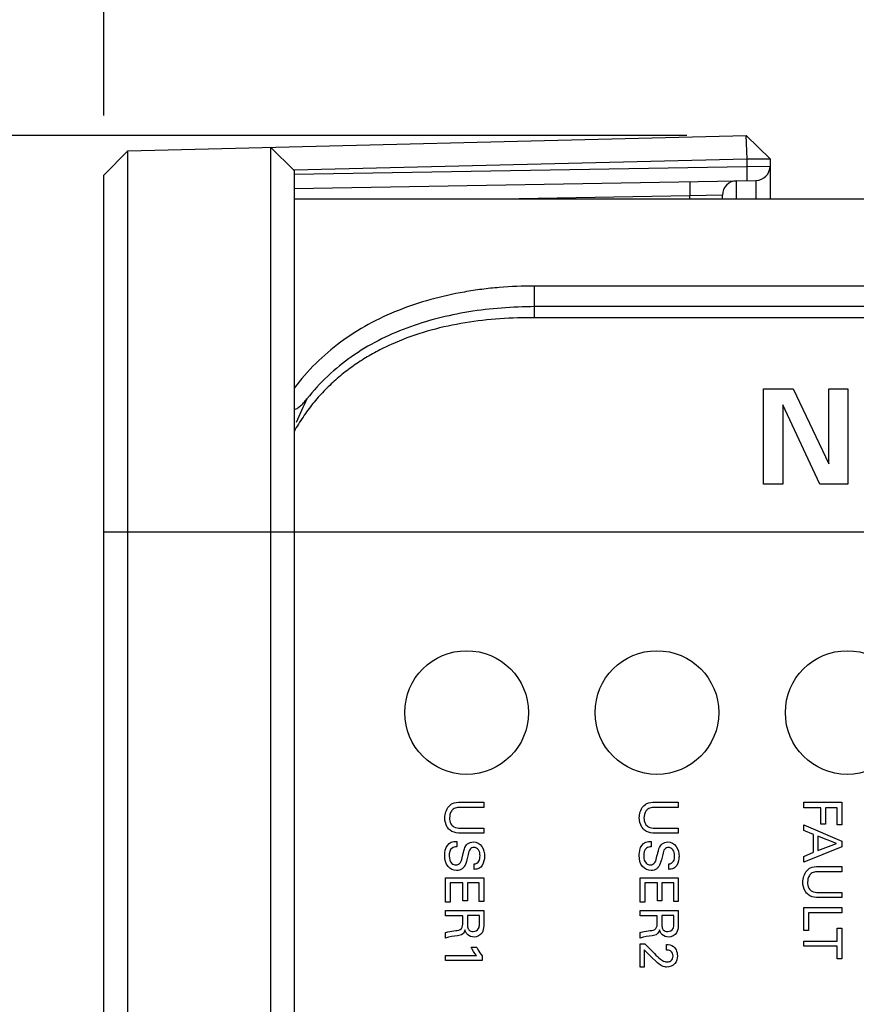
# Model space of a CAD drawing. Header units: inches. Extents: x 0 to 34, y 0 to 22.
# Tile 52 of 65: x 18 to 18.8, y 16.3 to 17.4. Entities that reach past the tile are written whole.
import ezdxf

# ---------------------------------------------------------------- set-up
doc = ezdxf.new("R2010")
doc.units = ezdxf.units.IN
doc.header["$LTSCALE"] = 1.87
doc.header["$MEASUREMENT"] = 0
doc.layers.get('0').update_dxf_attribs({"linetype": 'CONTINUOUS'})
doc.layers.add('02___PRT_ALL_AXES', color=7, linetype='CONTINUOUS')
doc.layers.add('DIMENSIONS', color=7, linetype='CONTINUOUS')
doc.styles.get("Standard").update_dxf_attribs({"font": 'txt', "width": 0.8})
doc.dimstyles.new('DIMSTYLE_1', dxfattribs={"dimtxt": 0.125, "dimasz": 0.18, "dimexe": 0.125, "dimexo": 0.0625, "dimgap": 0.0625, "dimtad": 0, "dimtih": 1, "dimtoh": 1, "dimdec": 3, "dimzin": 4, "dimdsep": 46, "dimtxsty": 'STANDARD', "dimblk": '_FILLED', "dimblk1": '_FILLED', "dimblk2": '_FILLED', "dimcen": 0.09, "dimadec": 0, "dimazin": 0, "dimtp": 0.001, "dimtm": 0.001, "dimtfac": 1, "dimtdec": 3, "dimtofl": 0, "dimtmove": 0, "dimatfit": 3, "dimldrblk": '_FILLED', "dimfxl": 1, "dimtolj": 1, "dimtzin": 4, "dimarcsym": 0})

# ---------------------------------------------------------------- blocks, each defined once
blk = doc.blocks.new('_FILLED')
at = {"color": 0, "linetype": 'BYBLOCK'}
blk.add_solid([(0, 0), (-1, 0.1736), (-1, -0.1736)], dxfattribs=at)
blk = doc.blocks.new('*D23')
at = {"layer": 'DIMENSIONS', "color": 2, "linetype": 'CONTINUOUS'}
for p, q in [((18.6593, 17.2541), (17.1718, 17.2541)), ((17.2968, 17.2541), (17.2968, 16.7399)), ((17.2968, 15.9756), (17.2968, 16.4899)), ((18.9244, 15.9756), (17.1718, 15.9756))]:
    blk.add_line(p, q, dxfattribs=at)
at = {"layer": 'DIMENSIONS', "color": 2, "linetype": 'CONTINUOUS', "xscale": 0.18, "yscale": 0.18, "zscale": 0.18}
for p, rotation in [((17.2968, 17.2541), 90), ((17.2968, 15.9756), 270)]:
    blk.add_blockref('_FILLED', p, dxfattribs=dict(at, rotation=rotation))
at = {"layer": 'DIMENSIONS', "color": 2, "linetype": 'CONTINUOUS', "insert": (17.2968, 16.6774), "char_height": 0.125, "width": 1.325, "attachment_point": 2, "line_spacing_factor": 0.9}
blk.add_mtext('1.278{\\Ftxt.shx;\\W1.000000;\\H0.125000; }[32.47]', dxfattribs=at)
blk = doc.blocks.new('*D25')
at = {"layer": 'DIMENSIONS', "color": 2, "linetype": 'CONTINUOUS'}
for p, q in [((18.0468, 17.2751), (18.0468, 18.0626)), ((18.8504, 15.7061), (18.8504, 18.0626)), ((18.0468, 17.9376), (17.6929, 17.9376)), ((18.8504, 17.9376), (19.2104, 17.9376))]:
    blk.add_line(p, q, dxfattribs=at)
at = {"layer": 'DIMENSIONS', "color": 2, "linetype": 'CONTINUOUS', "xscale": 0.18, "yscale": 0.18, "zscale": 0.18}
blk.add_blockref('_FILLED', (18.0468, 17.9376), dxfattribs=at)
at = {"layer": 'DIMENSIONS', "color": 2, "linetype": 'CONTINUOUS', "xscale": 0.18, "yscale": 0.18, "zscale": 0.18, "rotation": 180}
blk.add_blockref('_FILLED', (18.8504, 17.9376), dxfattribs=at)
at = {"layer": 'DIMENSIONS', "color": 2, "linetype": 'CONTINUOUS', "insert": (17.6304, 18.0001), "char_height": 0.125, "width": 1.225, "attachment_point": 3, "line_spacing_factor": 0.9}
blk.add_mtext('.804{\\Ftxt.shx;\\W1.000000;\\H0.125000; }[20.41]', dxfattribs=at)
blk = doc.blocks.new('*D26')
at = {"layer": 'DIMENSIONS', "color": 2, "linetype": 'CONTINUOUS'}
for p, q in [((18.8504, 16.3661), (18.8504, 18.8126)), ((19.8866, 16.3586), (19.8866, 18.8126)), ((18.8504, 18.6876), (18.4843, 18.6876)), ((19.8866, 18.6876), (20.2466, 18.6876))]:
    blk.add_line(p, q, dxfattribs=at)
at = {"layer": 'DIMENSIONS', "color": 2, "linetype": 'CONTINUOUS', "xscale": 0.18, "yscale": 0.18, "zscale": 0.18}
blk.add_blockref('_FILLED', (18.8504, 18.6876), dxfattribs=at)
at = {"layer": 'DIMENSIONS', "color": 2, "linetype": 'CONTINUOUS', "xscale": 0.18, "yscale": 0.18, "zscale": 0.18, "rotation": 180}
blk.add_blockref('_FILLED', (19.8866, 18.6876), dxfattribs=at)
at = {"layer": 'DIMENSIONS', "color": 2, "linetype": 'CONTINUOUS', "insert": (18.4218, 18.7501), "char_height": 0.125, "width": 1.325, "attachment_point": 3, "line_spacing_factor": 0.9}
blk.add_mtext('1.036{\\Ftxt.shx;\\W1.000000;\\H0.125000; }[26.32]', dxfattribs=at)

msp = doc.modelspace()

# ---------------------------------------------------------------- linework, layer by layer
at = {"color": 7, "linetype": 'CONTINUOUS'}
for p, q in [((18.0718, 17.2382), (18.7218, 17.2541)), ((18.7212, 17.2541), (18.7222, 17.2297)), ((18.7218, 17.2541), (18.7468, 17.2297)), ((18.0468, 17.2126), (18.0718, 17.2382)), ((18.0718, 12.137), (18.0718, 17.2382)), ((18.2218, 17.2419), (18.2218, 12.1333)), ((18.2468, 17.2175), (18.2218, 17.2419)), ((18.2468, 17.2181), (18.7222, 17.2297)), ((18.7222, 17.2297), (18.7222, 17.2218)), ((18.7222, 17.2297), (18.7468, 17.2297)), ((18.7468, 17.2297), (18.7468, 17.1876)), ((18.2468, 17.2135), (18.7222, 17.2218)), ((18.2468, 17.2175), (18.2468, 12.1577)), ((18.7222, 17.2218), (18.7468, 17.222)), ((18.0468, 12.1626), (18.0468, 17.2126)), ((18.2468, 17.1985), (18.732, 17.207)), ((18.7115, 17.1876), (18.7115, 17.2066)), ((18.732, 17.207), (18.732, 17.1876)), ((18.2468, 17.1876), (20.2468, 17.1876)), ((18.6624, 17.1907), (18.4831, 17.1876)), ((18.6968, 17.1916), (18.6624, 17.1907)), ((18.6624, 17.1876), (18.6624, 17.1907)), ((18.6968, 17.1876), (18.6968, 17.1916)), ((18.4993, 17.0625), (18.4993, 17.0959)), ((19.9943, 17.0959), (18.4993, 17.0959)), ((19.9943, 17.0743), (18.4993, 17.0743)), ((20.0028, 17.0625), (18.4908, 17.0625)), ((18.0468, 16.8376), (20.4468, 16.8376))]:
    msp.add_line(p, q, dxfattribs=at)
at = {"color": 40, "linetype": 'CONTINUOUS'}
for p, q in [((18.7398, 16.8876), (18.7398, 16.988)), ((18.7398, 16.988), (18.7709, 16.988)), ((18.7709, 16.988), (18.8086, 16.909)), ((18.8086, 16.909), (18.8086, 16.988)), ((18.8086, 16.988), (18.8286, 16.988)), ((18.8286, 16.988), (18.8286, 16.8876)), ((18.7601, 16.9709), (18.7601, 16.8876)), ((18.799, 16.8876), (18.7601, 16.9709)), ((18.7601, 16.8876), (18.7398, 16.8876)), ((18.8286, 16.8876), (18.799, 16.8876)), ((18.4459, 16.5477), (18.4211, 16.5477)), ((18.4215, 16.5533), (18.4459, 16.5533)), ((18.4459, 16.5533), (18.4459, 16.5477)), ((18.6503, 16.5477), (18.6255, 16.5477)), ((18.6259, 16.5533), (18.6503, 16.5533)), ((18.6503, 16.5533), (18.6503, 16.5477)), ((18.7821, 16.5475), (18.7821, 16.5532)), ((18.7821, 16.5532), (18.8222, 16.5532)), ((18.8003, 16.5475), (18.7821, 16.5475)), ((18.8003, 16.5303), (18.8003, 16.5475)), ((18.805, 16.5475), (18.805, 16.5303)), ((18.8174, 16.5475), (18.805, 16.5475)), ((18.8174, 16.5293), (18.8174, 16.5475)), ((18.8222, 16.5532), (18.8222, 16.5293)), ((18.4213, 16.5259), (18.4459, 16.5259)), ((18.4459, 16.5259), (18.4459, 16.5206)), ((18.6257, 16.5259), (18.6503, 16.5259)), ((18.6503, 16.5259), (18.6503, 16.5206)), ((18.7821, 16.5235), (18.7821, 16.5293)), ((18.7821, 16.5293), (18.8222, 16.5124)), ((18.7925, 16.5192), (18.7821, 16.5235)), ((18.805, 16.5303), (18.8003, 16.5303)), ((18.8222, 16.5293), (18.8174, 16.5293)), ((18.4176, 16.5121), (18.4176, 16.5063)), ((18.4459, 16.5206), (18.4212, 16.5206)), ((18.6219, 16.5121), (18.6219, 16.5063)), ((18.6503, 16.5206), (18.6256, 16.5206)), ((18.7925, 16.5006), (18.7925, 16.5192)), ((18.797, 16.5174), (18.797, 16.5023)), ((18.8167, 16.5097), (18.797, 16.5174)), ((18.8222, 16.5124), (18.8222, 16.5064)), ((18.8222, 16.5064), (18.7821, 16.4902)), ((18.797, 16.5023), (18.8167, 16.5097)), ((18.7821, 16.4963), (18.7925, 16.5006)), ((18.7821, 16.4902), (18.7821, 16.4963)), ((18.4359, 16.4826), (18.4359, 16.4883)), ((18.6403, 16.4826), (18.6403, 16.4883)), ((18.7977, 16.4856), (18.8222, 16.4856)), ((18.8222, 16.4856), (18.8222, 16.48)), ((18.4058, 16.4483), (18.4058, 16.4739)), ((18.4058, 16.4739), (18.4459, 16.4739)), ((18.4459, 16.4739), (18.4459, 16.4488)), ((18.6102, 16.4483), (18.6102, 16.4739)), ((18.6102, 16.4739), (18.6503, 16.4739)), ((18.6503, 16.4739), (18.6503, 16.4488)), ((18.8222, 16.48), (18.7974, 16.48)), ((18.4107, 16.4684), (18.4107, 16.4483)), ((18.4241, 16.4684), (18.4107, 16.4684)), ((18.4241, 16.4497), (18.4241, 16.4684)), ((18.4287, 16.4684), (18.4287, 16.4497)), ((18.4412, 16.4684), (18.4287, 16.4684)), ((18.4412, 16.4488), (18.4412, 16.4684)), ((18.6151, 16.4684), (18.6151, 16.4483)), ((18.6284, 16.4684), (18.6151, 16.4684)), ((18.6284, 16.4497), (18.6284, 16.4684)), ((18.6331, 16.4684), (18.6331, 16.4497)), ((18.6456, 16.4684), (18.6331, 16.4684)), ((18.6456, 16.4488), (18.6456, 16.4684)), ((18.8222, 16.4529), (18.7975, 16.4529)), ((18.7976, 16.4583), (18.8222, 16.4583)), ((18.8222, 16.4583), (18.8222, 16.4529)), ((18.4107, 16.4483), (18.4058, 16.4483)), ((18.4287, 16.4497), (18.4241, 16.4497)), ((18.4459, 16.4488), (18.4412, 16.4488)), ((18.6151, 16.4483), (18.6102, 16.4483)), ((18.6331, 16.4497), (18.6284, 16.4497)), ((18.6503, 16.4488), (18.6456, 16.4488)), ((18.7821, 16.4182), (18.7821, 16.4424)), ((18.7821, 16.4424), (18.8222, 16.4424)), ((18.8222, 16.4424), (18.8222, 16.4369)), ((18.4058, 16.4339), (18.4058, 16.4394)), ((18.4058, 16.4394), (18.4459, 16.4394)), ((18.4239, 16.4339), (18.4058, 16.4339)), ((18.4239, 16.4269), (18.4239, 16.4339)), ((18.4287, 16.434), (18.4287, 16.4253)), ((18.4413, 16.434), (18.4287, 16.434)), ((18.4413, 16.4253), (18.4413, 16.434)), ((18.4459, 16.4394), (18.4459, 16.4251)), ((18.6102, 16.4339), (18.6102, 16.4394)), ((18.6102, 16.4394), (18.6503, 16.4394)), ((18.6283, 16.4339), (18.6102, 16.4339)), ((18.6283, 16.4269), (18.6283, 16.4339)), ((18.633, 16.434), (18.633, 16.4253)), ((18.6456, 16.434), (18.633, 16.434)), ((18.6456, 16.4253), (18.6456, 16.434)), ((18.6503, 16.4394), (18.6503, 16.4251)), ((18.787, 16.4369), (18.787, 16.4182)), ((18.8222, 16.4369), (18.787, 16.4369)), ((18.8174, 16.4073), (18.8174, 16.4208)), ((18.8174, 16.4208), (18.8222, 16.4208)), ((18.8222, 16.4208), (18.8222, 16.3884)), ((18.4058, 16.4104), (18.4058, 16.4163)), ((18.6102, 16.4104), (18.6102, 16.4163)), ((18.787, 16.4182), (18.7821, 16.4182)), ((18.4327, 16.401), (18.4382, 16.401)), ((18.6102, 16.3798), (18.6102, 16.4042)), ((18.6102, 16.4042), (18.6153, 16.4042)), ((18.6153, 16.4042), (18.6252, 16.3942)), ((18.6381, 16.3978), (18.6381, 16.4036)), ((18.7821, 16.4018), (18.7821, 16.4073)), ((18.7821, 16.4073), (18.8174, 16.4073)), ((18.8174, 16.4018), (18.7821, 16.4018)), ((18.8174, 16.3884), (18.8174, 16.4018)), ((18.4058, 16.3868), (18.4058, 16.3921)), ((18.4058, 16.3921), (18.4382, 16.3921)), ((18.4443, 16.3917), (18.4443, 16.3868)), ((18.6146, 16.398), (18.6146, 16.3798)), ((18.621, 16.3913), (18.6146, 16.398)), ((18.6285, 16.3842), (18.621, 16.3913)), ((18.8222, 16.3884), (18.8174, 16.3884)), ((18.4443, 16.3868), (18.4058, 16.3868)), ((18.6146, 16.3798), (18.6102, 16.3798))]:
    msp.add_line(p, q, dxfattribs=at)
at = {"color": 7, "linetype": 'CONTINUOUS'}
for centre, radius, start, end in [((18.7318, 17.222), 0.015, 271, 360), ((18.7118, 17.1916), 0.015, 90.9995, 180), ((18.7453, 16.743), 0.5388, 154.2191, 157.1218)]:
    msp.add_arc(centre, radius, start, end, dxfattribs=at)
for points, knots in [([(18.7222, 17.2218), (18.7222, 17.2208), (18.7222, 17.2189), (18.7223, 17.2161), (18.7223, 17.2139), (18.7223, 17.2123), (18.7223, 17.2112), (18.7223, 17.2102), (18.7223, 17.2094), (18.7223, 17.2086), (18.7223, 17.208), (18.7223, 17.2075), (18.7223, 17.2073), (18.7222, 17.2071), (18.7222, 17.207), (18.7222, 17.2069), (18.7222, 17.2068), (18.7222, 17.2068), (18.7222, 17.2068)], [0, 0, 0, 0, 0.193946, 0.381958, 0.555343, 0.63414, 0.706772, 0.77261, 0.831022, 0.881383, 0.923202, 0.956202, 0.969316, 0.980129, 0.988614, 0.994743, 0.998507, 1, 1, 1, 1]), ([(18.6624, 17.2057), (18.6624, 17.2057), (18.6624, 17.2057), (18.6623, 17.2057), (18.6623, 17.2056), (18.6623, 17.2054), (18.6623, 17.2053), (18.6623, 17.205), (18.6623, 17.2046), (18.6623, 17.2039), (18.6623, 17.2032), (18.6623, 17.2023), (18.6623, 17.2013), (18.6623, 17.2002), (18.6623, 17.1986), (18.6623, 17.1964), (18.6623, 17.1936), (18.6624, 17.1917), (18.6624, 17.1907)], [0, 0, 0, 0, 0.001493, 0.005257, 0.011386, 0.019871, 0.030684, 0.043798, 0.076798, 0.118617, 0.168978, 0.22739, 0.293228, 0.36586, 0.444657, 0.618042, 0.806054, 1, 1, 1, 1]), ([(18.4993, 17.0959), (18.4869, 17.096), (18.4683, 17.0952), (18.4438, 17.0926), (18.4196, 17.0889), (18.3902, 17.0824), (18.3562, 17.0711), (18.3244, 17.0563), (18.2951, 17.0376), (18.2688, 17.0152), (18.2537, 16.9977), (18.2468, 16.9885)], [0, 0, 0, 0, 0.130598, 0.195627, 0.260246, 0.387935, 0.513346, 0.63647, 0.757864, 0.878597, 1, 1, 1, 1]), ([(18.4993, 17.0743), (18.4877, 17.0742), (18.4646, 17.0733), (18.4304, 17.0693), (18.397, 17.0624), (18.365, 17.0524), (18.3347, 17.0391), (18.3067, 17.0223), (18.2814, 17.0019), (18.2668, 16.9858), (18.2601, 16.9773)], [0, 0, 0, 0, 0.130126, 0.259349, 0.386874, 0.512346, 0.635685, 0.757367, 0.878417, 1, 1, 1, 1]), ([(18.4908, 17.0625), (18.4784, 17.0625), (18.4537, 17.0614), (18.4173, 17.0563), (18.3821, 17.0478), (18.3541, 17.0374), (18.3329, 17.0271), (18.3179, 17.0183), (18.3036, 17.0084), (18.2902, 16.9975), (18.2777, 16.9855), (18.2662, 16.9724), (18.2558, 16.9583), (18.2496, 16.9484), (18.2467, 16.9432)], [0, 0, 0, 0, 0.130252, 0.259388, 0.386524, 0.511258, 0.572803, 0.63389, 0.694652, 0.755262, 0.81591, 0.876799, 0.93811, 1, 1, 1, 1]), ([(18.2468, 16.9662), (18.2482, 16.9664), (18.2508, 16.9678), (18.2542, 16.9706), (18.2573, 16.9738), (18.2592, 16.9761), (18.2601, 16.9773)], [0, 0, 0, 0, 0.238947, 0.48774, 0.742204, 1, 1, 1, 1])]:
    msp.add_open_spline(points, degree=3, knots=knots, dxfattribs=at)
at = {"color": 40, "linetype": 'CONTINUOUS'}
for points, knots in [([(18.405, 16.5368), (18.405, 16.5379), (18.4054, 16.5431), (18.408, 16.5485), (18.4114, 16.5509)], [0, 0, 0, 0, 0.208547, 1, 1, 1, 1]), ([(18.4139, 16.5459), (18.4131, 16.5454), (18.4107, 16.5429), (18.41, 16.5392), (18.41, 16.5368)], [0, 0, 0, 0, 0.284622, 1, 1, 1, 1]), ([(18.4114, 16.5509), (18.4119, 16.5513), (18.4149, 16.5531), (18.4186, 16.5533), (18.4215, 16.5533)], [0, 0, 0, 0, 0.164917, 1, 1, 1, 1]), ([(18.4211, 16.5477), (18.4202, 16.5477), (18.4177, 16.5476), (18.4152, 16.5469), (18.4139, 16.5459)], [0, 0, 0, 0, 0.369368, 1, 1, 1, 1]), ([(18.6094, 16.5368), (18.6094, 16.5379), (18.6097, 16.5431), (18.6124, 16.5485), (18.6158, 16.5509)], [0, 0, 0, 0, 0.208554, 1, 1, 1, 1]), ([(18.6183, 16.5459), (18.6175, 16.5454), (18.6151, 16.5429), (18.6143, 16.5392), (18.6143, 16.5368)], [0, 0, 0, 0, 0.284589, 1, 1, 1, 1]), ([(18.6158, 16.5509), (18.6163, 16.5513), (18.6193, 16.5531), (18.623, 16.5533), (18.6259, 16.5533)], [0, 0, 0, 0, 0.164897, 1, 1, 1, 1]), ([(18.6255, 16.5477), (18.6246, 16.5477), (18.6221, 16.5476), (18.6196, 16.5469), (18.6183, 16.5459)], [0, 0, 0, 0, 0.369342, 1, 1, 1, 1]), ([(18.4106, 16.5238), (18.4094, 16.5248), (18.4061, 16.5284), (18.405, 16.5334), (18.405, 16.5368)], [0, 0, 0, 0, 0.306159, 1, 1, 1, 1]), ([(18.41, 16.5368), (18.41, 16.5346), (18.4105, 16.5308), (18.415, 16.5263), (18.419, 16.5259), (18.4213, 16.5259)], [0, 0, 0, 0, 0.358581, 0.613772, 1, 1, 1, 1]), ([(18.6149, 16.5238), (18.6138, 16.5248), (18.6105, 16.5284), (18.6094, 16.5334), (18.6094, 16.5368)], [0, 0, 0, 0, 0.306181, 1, 1, 1, 1]), ([(18.6143, 16.5368), (18.6143, 16.5346), (18.6149, 16.5308), (18.6193, 16.5263), (18.6234, 16.5259), (18.6257, 16.5259)], [0, 0, 0, 0, 0.358555, 0.613734, 1, 1, 1, 1]), ([(18.4212, 16.5206), (18.4206, 16.5206), (18.4168, 16.5206), (18.413, 16.5219), (18.4106, 16.5238)], [0, 0, 0, 0, 0.179508, 1, 1, 1, 1]), ([(18.6256, 16.5206), (18.6249, 16.5206), (18.6212, 16.5206), (18.6173, 16.5219), (18.6149, 16.5238)], [0, 0, 0, 0, 0.179458, 1, 1, 1, 1]), ([(18.4095, 16.5098), (18.4101, 16.5103), (18.4126, 16.5118), (18.4156, 16.5121), (18.4176, 16.5121)], [0, 0, 0, 0, 0.303534, 1, 1, 1, 1]), ([(18.6138, 16.5098), (18.6145, 16.5103), (18.617, 16.5118), (18.62, 16.5121), (18.6219, 16.5121)], [0, 0, 0, 0, 0.303452, 1, 1, 1, 1]), ([(18.4049, 16.4973), (18.4049, 16.4983), (18.4051, 16.5027), (18.4067, 16.5076), (18.4095, 16.5098)], [0, 0, 0, 0, 0.208128, 1, 1, 1, 1]), ([(18.4176, 16.5063), (18.4158, 16.5063), (18.4107, 16.5054), (18.4096, 16.4996), (18.4096, 16.4967)], [0, 0, 0, 0, 0.373166, 1, 1, 1, 1]), ([(18.4236, 16.4965), (18.4239, 16.4978), (18.4248, 16.5015), (18.4257, 16.5053), (18.4271, 16.5074)], [0, 0, 0, 0, 0.358291, 1, 1, 1, 1]), ([(18.4271, 16.5074), (18.4276, 16.5081), (18.4296, 16.5105), (18.4328, 16.5115), (18.435, 16.5115)], [0, 0, 0, 0, 0.295844, 1, 1, 1, 1]), ([(18.4356, 16.5057), (18.4341, 16.5057), (18.4306, 16.504), (18.4301, 16.5003), (18.4296, 16.4984)], [0, 0, 0, 0, 0.421978, 1, 1, 1, 1]), ([(18.435, 16.5115), (18.4384, 16.5115), (18.4456, 16.5074), (18.4467, 16.4999), (18.4467, 16.4963)], [0, 0, 0, 0, 0.483201, 1, 1, 1, 1]), ([(18.442, 16.4968), (18.442, 16.499), (18.4415, 16.5035), (18.4373, 16.5057), (18.4356, 16.5057)], [0, 0, 0, 0, 0.560064, 1, 1, 1, 1]), ([(18.6093, 16.4973), (18.6093, 16.4983), (18.6095, 16.5027), (18.611, 16.5076), (18.6138, 16.5098)], [0, 0, 0, 0, 0.208121, 1, 1, 1, 1]), ([(18.6219, 16.5063), (18.6202, 16.5063), (18.615, 16.5054), (18.614, 16.4996), (18.614, 16.4967)], [0, 0, 0, 0, 0.373166, 1, 1, 1, 1]), ([(18.6279, 16.4965), (18.6283, 16.4978), (18.6292, 16.5015), (18.6301, 16.5053), (18.6315, 16.5074)], [0, 0, 0, 0, 0.358282, 1, 1, 1, 1]), ([(18.6315, 16.5074), (18.632, 16.5081), (18.634, 16.5105), (18.6372, 16.5115), (18.6394, 16.5115)], [0, 0, 0, 0, 0.295837, 1, 1, 1, 1]), ([(18.6399, 16.5057), (18.6385, 16.5057), (18.635, 16.504), (18.6344, 16.5003), (18.634, 16.4984)], [0, 0, 0, 0, 0.422048, 1, 1, 1, 1]), ([(18.6394, 16.5115), (18.6427, 16.5115), (18.6499, 16.5074), (18.6511, 16.4999), (18.6511, 16.4963)], [0, 0, 0, 0, 0.483201, 1, 1, 1, 1]), ([(18.6464, 16.4968), (18.6464, 16.499), (18.6459, 16.5035), (18.6417, 16.5057), (18.6399, 16.5057)], [0, 0, 0, 0, 0.560064, 1, 1, 1, 1]), ([(18.4174, 16.4815), (18.4141, 16.4815), (18.4064, 16.4851), (18.4049, 16.4932), (18.4049, 16.4973)], [0, 0, 0, 0, 0.443272, 1, 1, 1, 1]), ([(18.4096, 16.4967), (18.4096, 16.4939), (18.4107, 16.4889), (18.4153, 16.4873), (18.4168, 16.4873)], [0, 0, 0, 0, 0.643356, 1, 1, 1, 1]), ([(18.4168, 16.4873), (18.4185, 16.4873), (18.4227, 16.4899), (18.423, 16.4942), (18.4236, 16.4965)], [0, 0, 0, 0, 0.423577, 1, 1, 1, 1]), ([(18.4296, 16.4984), (18.4291, 16.4965), (18.428, 16.4922), (18.4268, 16.4876), (18.4254, 16.4855)], [0, 0, 0, 0, 0.433549, 1, 1, 1, 1]), ([(18.4359, 16.4883), (18.4378, 16.4884), (18.4418, 16.4907), (18.442, 16.4949), (18.442, 16.4968)], [0, 0, 0, 0, 0.498604, 1, 1, 1, 1]), ([(18.4467, 16.4963), (18.4467, 16.4955), (18.4465, 16.4915), (18.4451, 16.4872), (18.4428, 16.485)], [0, 0, 0, 0, 0.201917, 1, 1, 1, 1]), ([(18.6218, 16.4815), (18.6185, 16.4815), (18.6107, 16.4851), (18.6093, 16.4932), (18.6093, 16.4973)], [0, 0, 0, 0, 0.443299, 1, 1, 1, 1]), ([(18.614, 16.4967), (18.614, 16.4939), (18.6151, 16.4889), (18.6196, 16.4873), (18.6212, 16.4873)], [0, 0, 0, 0, 0.643412, 1, 1, 1, 1]), ([(18.6212, 16.4873), (18.6229, 16.4873), (18.627, 16.4899), (18.6274, 16.4942), (18.6279, 16.4965)], [0, 0, 0, 0, 0.423577, 1, 1, 1, 1]), ([(18.634, 16.4984), (18.6335, 16.4965), (18.6324, 16.4922), (18.6312, 16.4876), (18.6298, 16.4855)], [0, 0, 0, 0, 0.433534, 1, 1, 1, 1]), ([(18.6403, 16.4883), (18.6422, 16.4884), (18.6462, 16.4907), (18.6464, 16.4949), (18.6464, 16.4968)], [0, 0, 0, 0, 0.498649, 1, 1, 1, 1]), ([(18.6511, 16.4963), (18.6511, 16.4955), (18.6509, 16.4915), (18.6495, 16.4872), (18.6471, 16.485)], [0, 0, 0, 0, 0.201915, 1, 1, 1, 1]), ([(18.4254, 16.4855), (18.4248, 16.4847), (18.4227, 16.4823), (18.4195, 16.4815), (18.4174, 16.4815)], [0, 0, 0, 0, 0.325439, 1, 1, 1, 1]), ([(18.4428, 16.485), (18.4422, 16.4845), (18.4402, 16.483), (18.4376, 16.4827), (18.4359, 16.4826)], [0, 0, 0, 0, 0.309032, 1, 1, 1, 1]), ([(18.6298, 16.4855), (18.6292, 16.4847), (18.6271, 16.4823), (18.6238, 16.4815), (18.6218, 16.4815)], [0, 0, 0, 0, 0.325419, 1, 1, 1, 1]), ([(18.6471, 16.485), (18.6466, 16.4845), (18.6446, 16.483), (18.642, 16.4827), (18.6403, 16.4826)], [0, 0, 0, 0, 0.309032, 1, 1, 1, 1]), ([(18.7812, 16.4691), (18.7812, 16.4702), (18.7816, 16.4754), (18.7842, 16.4809), (18.7876, 16.4833)], [0, 0, 0, 0, 0.208592, 1, 1, 1, 1]), ([(18.7876, 16.4833), (18.7881, 16.4836), (18.7911, 16.4854), (18.7948, 16.4856), (18.7977, 16.4856)], [0, 0, 0, 0, 0.164946, 1, 1, 1, 1]), ([(18.7901, 16.4783), (18.7894, 16.4777), (18.7869, 16.4752), (18.7862, 16.4715), (18.7862, 16.4691)], [0, 0, 0, 0, 0.284569, 1, 1, 1, 1]), ([(18.7974, 16.48), (18.7964, 16.48), (18.7939, 16.48), (18.7914, 16.4792), (18.7901, 16.4783)], [0, 0, 0, 0, 0.369365, 1, 1, 1, 1]), ([(18.7868, 16.4562), (18.7857, 16.4571), (18.7824, 16.4607), (18.7812, 16.4658), (18.7812, 16.4691)], [0, 0, 0, 0, 0.306192, 1, 1, 1, 1]), ([(18.7862, 16.4691), (18.7862, 16.467), (18.7867, 16.4631), (18.7912, 16.4586), (18.7953, 16.4583), (18.7976, 16.4583)], [0, 0, 0, 0, 0.358562, 0.613757, 1, 1, 1, 1]), ([(18.7975, 16.4529), (18.7968, 16.4529), (18.7931, 16.4529), (18.7892, 16.4542), (18.7868, 16.4562)], [0, 0, 0, 0, 0.179508, 1, 1, 1, 1]), ([(18.4165, 16.4182), (18.4185, 16.4184), (18.4238, 16.4193), (18.4239, 16.4247), (18.4239, 16.4269)], [0, 0, 0, 0, 0.479405, 1, 1, 1, 1]), ([(18.4262, 16.419), (18.4258, 16.4174), (18.4242, 16.4138), (18.4203, 16.4131), (18.4185, 16.4129)], [0, 0, 0, 0, 0.463742, 1, 1, 1, 1]), ([(18.4288, 16.4143), (18.4284, 16.4147), (18.4272, 16.4161), (18.4265, 16.4178), (18.4262, 16.419)], [0, 0, 0, 0, 0.310389, 1, 1, 1, 1]), ([(18.4287, 16.4253), (18.4287, 16.425), (18.4287, 16.4232), (18.4288, 16.4213), (18.4296, 16.42)], [0, 0, 0, 0, 0.162429, 1, 1, 1, 1]), ([(18.4296, 16.42), (18.4297, 16.4197), (18.4309, 16.4181), (18.4331, 16.4173), (18.4348, 16.4173)], [0, 0, 0, 0, 0.15361, 1, 1, 1, 1]), ([(18.4348, 16.4173), (18.4369, 16.4173), (18.4412, 16.4195), (18.4413, 16.4236), (18.4413, 16.4253)], [0, 0, 0, 0, 0.57061, 1, 1, 1, 1]), ([(18.4459, 16.4251), (18.4459, 16.4245), (18.4459, 16.4213), (18.4454, 16.418), (18.4441, 16.4159)], [0, 0, 0, 0, 0.200339, 1, 1, 1, 1]), ([(18.6208, 16.4182), (18.6229, 16.4184), (18.6281, 16.4193), (18.6283, 16.4247), (18.6283, 16.4269)], [0, 0, 0, 0, 0.479361, 1, 1, 1, 1]), ([(18.6305, 16.419), (18.6301, 16.4174), (18.6286, 16.4138), (18.6247, 16.4131), (18.6228, 16.4129)], [0, 0, 0, 0, 0.463742, 1, 1, 1, 1]), ([(18.6332, 16.4143), (18.6328, 16.4147), (18.6316, 16.4161), (18.6309, 16.4178), (18.6305, 16.419)], [0, 0, 0, 0, 0.310328, 1, 1, 1, 1]), ([(18.633, 16.4253), (18.633, 16.425), (18.6331, 16.4232), (18.6332, 16.4213), (18.6339, 16.42)], [0, 0, 0, 0, 0.162437, 1, 1, 1, 1]), ([(18.6339, 16.42), (18.6341, 16.4197), (18.6352, 16.4181), (18.6375, 16.4173), (18.6392, 16.4173)], [0, 0, 0, 0, 0.153693, 1, 1, 1, 1]), ([(18.6392, 16.4173), (18.6413, 16.4173), (18.6456, 16.4195), (18.6456, 16.4236), (18.6456, 16.4253)], [0, 0, 0, 0, 0.57061, 1, 1, 1, 1]), ([(18.6503, 16.4251), (18.6503, 16.4245), (18.6503, 16.4213), (18.6498, 16.418), (18.6484, 16.4159)], [0, 0, 0, 0, 0.200339, 1, 1, 1, 1]), ([(18.4058, 16.4163), (18.4066, 16.4166), (18.4101, 16.4174), (18.4137, 16.4178), (18.4165, 16.4182)], [0, 0, 0, 0, 0.225413, 1, 1, 1, 1]), ([(18.6102, 16.4163), (18.611, 16.4166), (18.6145, 16.4174), (18.6181, 16.4178), (18.6208, 16.4182)], [0, 0, 0, 0, 0.225404, 1, 1, 1, 1]), ([(18.4382, 16.401), (18.4387, 16.4001), (18.4405, 16.3969), (18.4425, 16.3938), (18.4443, 16.3917)], [0, 0, 0, 0, 0.275013, 1, 1, 1, 1]), ([(18.6381, 16.4036), (18.6387, 16.4036), (18.6418, 16.4035), (18.6449, 16.402), (18.6466, 16.4001)], [0, 0, 0, 0, 0.184826, 1, 1, 1, 1]), ([(18.6466, 16.4001), (18.6471, 16.3995), (18.6488, 16.397), (18.6494, 16.3939), (18.6494, 16.3918)], [0, 0, 0, 0, 0.281509, 1, 1, 1, 1]), ([(18.6318, 16.3882), (18.6324, 16.3877), (18.6345, 16.3863), (18.6369, 16.3854), (18.6386, 16.3854)], [0, 0, 0, 0, 0.332661, 1, 1, 1, 1]), ([(18.6449, 16.3915), (18.6449, 16.3936), (18.6431, 16.3975), (18.6395, 16.3978), (18.6381, 16.3978)], [0, 0, 0, 0, 0.606044, 1, 1, 1, 1]), ([(18.6494, 16.3918), (18.6494, 16.3889), (18.6479, 16.3824), (18.6413, 16.3799), (18.6381, 16.3799)], [0, 0, 0, 0, 0.474198, 1, 1, 1, 1]), ([(18.6386, 16.3854), (18.6399, 16.3854), (18.6434, 16.386), (18.6449, 16.3896), (18.6449, 16.3915)], [0, 0, 0, 0, 0.411502, 1, 1, 1, 1]), ([(18.6381, 16.3799), (18.6376, 16.3799), (18.634, 16.38), (18.6309, 16.3824), (18.6285, 16.3842)], [0, 0, 0, 0, 0.167656, 1, 1, 1, 1])]:
    msp.add_open_spline(points, degree=3, knots=knots, dxfattribs=at)
for points in [[(18.4185, 16.4129), (18.4142, 16.4124), (18.4099, 16.4118), (18.4058, 16.4104)], [(18.4359, 16.4114), (18.4333, 16.4114), (18.4306, 16.4125), (18.4288, 16.4143)], [(18.4441, 16.4159), (18.4424, 16.4133), (18.439, 16.4114), (18.4359, 16.4114)], [(18.6228, 16.4129), (18.6186, 16.4124), (18.6143, 16.4118), (18.6102, 16.4104)], [(18.6403, 16.4114), (18.6377, 16.4114), (18.635, 16.4125), (18.6332, 16.4143)], [(18.6484, 16.4159), (18.6468, 16.4133), (18.6434, 16.4114), (18.6403, 16.4114)], [(18.4382, 16.3921), (18.436, 16.3948), (18.4342, 16.3979), (18.4327, 16.401)], [(18.6252, 16.3942), (18.6272, 16.392), (18.6294, 16.39), (18.6318, 16.3882)]]:
    msp.add_open_spline(points, degree=3, dxfattribs=at)
at = {"layer": '02___PRT_ALL_AXES', "color": 7, "linetype": 'CONTINUOUS'}
msp.add_line((18.2468, 17.1876), (20.2468, 17.1876), dxfattribs=at)
for centre in [(18.4279, 16.6475), (18.6279, 16.6475), (18.8279, 16.6475)]:
    msp.add_circle(centre, 0.065, dxfattribs=at)

# ---------------------------------------------------------------- dimensions: what is measured, and where the dimension line sits
at = {"layer": 'DIMENSIONS', "color": 2, "linetype": 'CONTINUOUS'}
for base, p1, p2, picture, middle in [((19.8866, 18.6876), (18.8504, 16.3036), (19.8866, 16.2961), '*D26', (17.7593, 18.6876)), ((18.8504, 17.9376), (18.0468, 17.2126), (18.8504, 15.6436), '*D25', (17.0179, 17.9376))]:
    dim = msp.add_linear_dim(base=base, p1=p1, p2=p2, dimstyle='DIMSTYLE_1', dxfattribs=at)
    dim.commit()
    dim.dimension.update_dxf_attribs({"geometry": picture, "text_midpoint": middle, "dimtype": 160})
dim = msp.add_linear_dim(base=(17.296759, 17.25411), p1=(18.986859, 15.975613), p2=(18.721767, 17.25411), angle=90, dimstyle='DIMSTYLE_1', dxfattribs=at)
dim.commit()
dim.dimension.update_dxf_attribs({"geometry": '*D23', "text_midpoint": (17.296759, 16.614861), "dimtype": 160})

doc.saveas('drawing.dxf')
